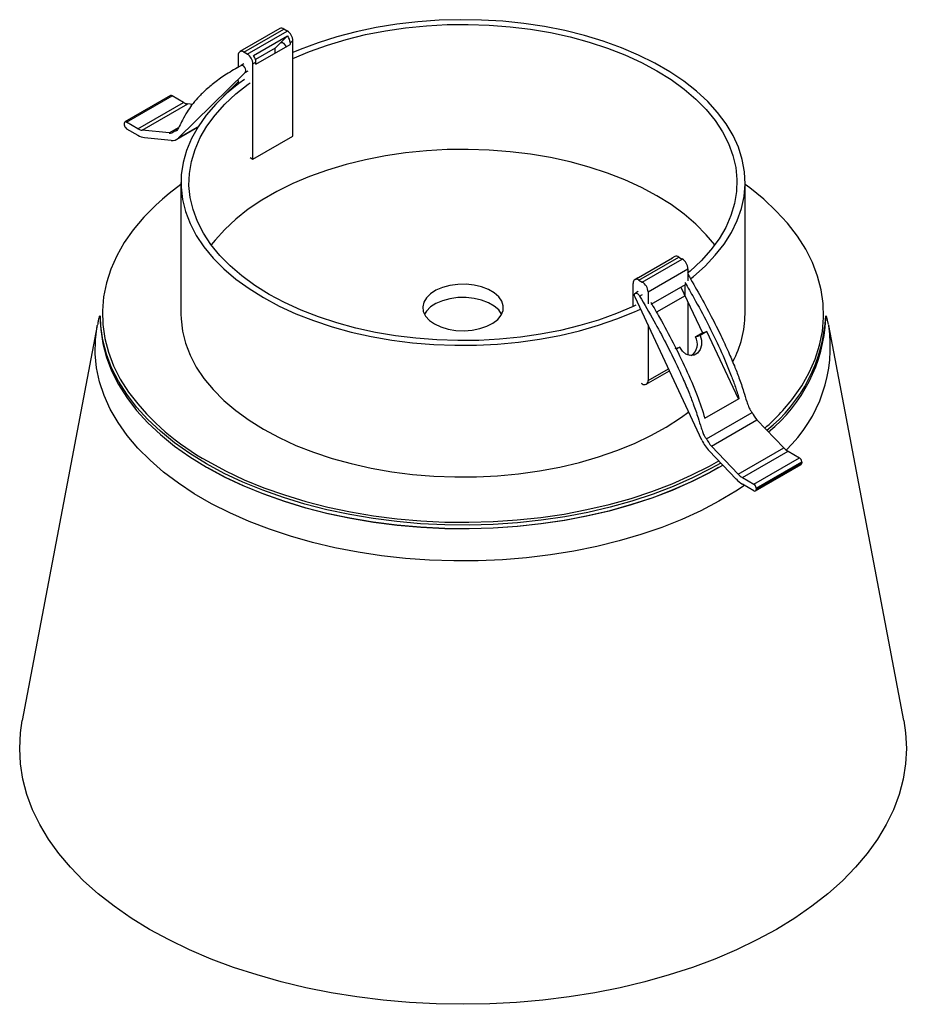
# Paper-space layout '_Isométrica' of a CAD drawing. Header units: millimetres. Extents: x -55 to 55, y -56 to 66.
import ezdxf

# ---------------------------------------------------------------- set-up
doc = ezdxf.new("R2010")
doc.units = ezdxf.units.MM

psp = doc.layouts.new('_Isométrica')

# ---------------------------------------------------------------- linework, layer by layer
at = {"color": 7, "linetype": 'Continuous', "lineweight": 25}
for p, q in [((-22.8, 64.98), (-27.75, 62.12)), ((-27.25, 62.07), (-22.3, 64.93)), ((-21.87, 64.68), (-22.3, 64.93)), ((-26.82, 61.82), (-21.87, 64.68)), ((-26.04, 61.64), (-21.81, 64.08)), ((-21.81, 64.08), (-23.36, 62.56)), ((-23.36, 62.56), (-25.8, 61.15)), ((-25.75, 60.55), (-21.51, 63)), ((-23.36, 61.93), (-23.36, 62.56)), ((-21.51, 63.25), (-21.16, 63.46)), ((-21.51, 63.25), (-21.51, 63)), ((-21.16, 51.64), (-21.16, 63.46)), ((-27.95, 61.66), (-27.95, 60.19)), ((-26.82, 61.82), (-27.25, 62.07)), ((-27.92, 60.21), (-28.27, 60.01)), ((-27.24, 60.6), (-27.59, 60.39)), ((-26.11, 60.6), (-25.75, 60.81)), ((-26.11, 48.79), (-26.11, 60.6)), ((-25.75, 60.55), (-25.75, 60.81)), ((-35.36, 51.41), (-27.06, 59.55)), ((-27.06, 59.55), (-26.71, 59.76)), ((-29.74, 56.63), (-27.95, 58.38)), ((-27.95, 58.53), (-27.95, 58.08)), ((-36.34, 56.66), (-41.99, 53.4)), ((-41.79, 53.38), (-36.14, 56.64)), ((-34.73, 55.83), (-36.14, 56.64)), ((-29.61, 56.71), (-29.74, 56.63)), ((-28.98, 57.26), (-29.03, 57.33)), ((-40.39, 52.56), (-34.73, 55.83)), ((-39.85, 52.38), (-34.19, 55.64)), ((-33.62, 55.58), (-34.19, 55.64)), ((-42.08, 53.21), (-42.08, 53.05)), ((-40.39, 52.56), (-41.79, 53.38)), ((-41.79, 52.56), (-40.39, 51.75)), ((-36.53, 52.03), (-35.34, 52.71)), ((-35.56, 51.25), (-32.98, 52.74)), ((-35.36, 51.41), (-32.94, 52.8)), ((-36.53, 52.03), (-39.85, 52.38)), ((-39.58, 51.47), (-36.26, 51.12)), ((-35.92, 52.22), (-35.47, 52.48)), ((-26.11, 48.79), (-21.16, 51.64)), ((-26.44, 48.98), (-26.11, 48.79)), ((-35.05, 45.88), (-35.05, 29.55)), ((34.95, 29.55), (34.95, 45.88)), ((26.21, 36.69), (25.85, 36.48)), ((21.71, 34.08), (25.94, 36.52)), ((21.76, 33.78), (26.71, 36.64)), ((22.19, 33.53), (27.14, 36.39)), ((26.71, 36.64), (27.14, 36.39)), ((22.9, 32.31), (27.85, 35.17)), ((27.85, 35.17), (27.85, 33.69)), ((21.05, 30.49), (21.05, 33.37)), ((21.62, 34.04), (21.26, 33.83)), ((21.76, 33.78), (22.19, 33.53)), ((27.49, 33.2), (23.26, 30.76)), ((27.49, 31.83), (27.49, 33.2)), ((21.68, 32.36), (21.33, 32.15)), ((21.86, 31.8), (22.22, 32)), ((22.9, 32.31), (22.9, 30.83)), ((27.49, 31.83), (23.95, 29.79)), ((26.99, 32.91), (29.64, 27.24)), ((29.59, 13.91), (21.29, 31.64)), ((27.85, 31.07), (27.85, 24.48)), ((-45.05, 29.35), (-45.05, 28.94)), ((44.95, 28.94), (44.95, 29.35)), ((45.3, 28.25), (45.04, 29.34)), ((-45.44, 28.14), (-54.73, -20.89)), ((-45.44, 28.14), (-45.42, 28.2)), ((22.9, 28.22), (22.9, 21.31)), ((45.31, 28.23), (45.33, 28.14)), ((54.62, -20.89), (45.33, 28.14)), ((29.64, 27.24), (28.79, 26.75)), ((28.79, 26.75), (29.35, 26.91)), ((30.21, 27.4), (29.35, 26.91)), ((29.64, 27.24), (30.21, 27.4)), ((34.12, 19.04), (30.21, 27.4)), ((26.26, 25.29), (26.83, 25.45)), ((26.83, 25.45), (26.4, 25.2)), ((22.69, 20.85), (25.57, 22.51)), ((22.9, 21.31), (25.44, 22.78)), ((22.19, 20.9), (22.1, 20.96)), ((29.96, 16.64), (34.2, 19.09)), ((30.16, 14.07), (35.82, 17.34)), ((30.76, 13.18), (36.42, 16.45)), ((36.42, 16.45), (39.74, 12.96)), ((33.82, 9.09), (30.49, 12.58)), ((30.76, 13.18), (34.09, 9.7)), ((34.09, 9.7), (39.74, 12.96)), ((34.62, 9.26), (40.28, 12.53)), ((40.28, 12.53), (41.69, 11.72)), ((36.03, 8.45), (41.69, 11.72)), ((36.31, 7.96), (41.97, 11.23)), ((36.31, 7.8), (41.97, 11.06)), ((41.97, 11.23), (41.97, 11.06)), ((36.23, 7.61), (41.89, 10.88)), ((34.62, 9.26), (36.03, 8.45)), ((36.03, 7.63), (34.62, 8.45)), ((36.31, 7.96), (36.31, 7.8))]:
    psp.add_line(p, q, dxfattribs=at)
at = {"color": 7, "linetype": 'Continuous', "lineweight": 25, "flags": 128}
for points in [[(28.21, 33.97), (28.53, 34.22), (29.98, 35.51), (31.25, 36.85), (32.34, 38.24), (33.25, 39.68), (33.97, 41.15), (34.49, 42.65), (34.82, 44.16), (34.94, 45.69), (34.87, 47.22), (34.59, 48.74), (34.12, 50.25), (33.45, 51.73), (32.59, 53.17), (31.54, 54.58), (30.31, 55.93), (28.91, 57.23), (27.34, 58.46), (25.61, 59.62), (23.74, 60.7), (21.73, 61.7), (19.6, 62.6), (17.35, 63.41), (15, 64.12), (12.57, 64.73), (10.07, 65.23), (7.5, 65.61), (4.9, 65.89), (2.26, 66.04), (-0.39, 66.09), (-3.03, 66.02), (-5.66, 65.83), (-8.26, 65.53), (-10.81, 65.11), (-13.3, 64.59), (-15.71, 63.95), (-18.03, 63.22), (-20.25, 62.39), (-21.16, 62)], [(-21.16, 61.27), (-19.08, 62.15), (-16.87, 62.94), (-14.55, 63.64), (-12.16, 64.23), (-9.69, 64.71), (-7.17, 65.08), (-4.6, 65.33), (-2.01, 65.48), (0.6, 65.51), (3.2, 65.42), (5.78, 65.22), (8.33, 64.91), (10.82, 64.48), (13.26, 63.94), (15.61, 63.3), (17.88, 62.56), (20.04, 61.72), (22.08, 60.78), (23.99, 59.76), (25.76, 58.66), (27.38, 57.48), (28.83, 56.23), (30.12, 54.93), (31.23, 53.57), (32.16, 52.16), (32.9, 50.72), (33.44, 49.25), (33.79, 47.76), (33.94, 46.26), (33.89, 44.76), (33.64, 43.26), (33.19, 41.78), (32.55, 40.32), (31.72, 38.9), (30.7, 37.51), (29.5, 36.18), (28.12, 34.9), (27.81, 34.63)], [(-22.68, 63.23), (-22.58, 63.27), (-22.45, 63.25), (-22.31, 63.16), (-22.18, 63.02), (-22.09, 62.85), (-22.05, 62.69)], [(-27.06, 59.55), (-27, 59.66), (-26.99, 59.82), (-27.04, 60), (-27.13, 60.17), (-27.26, 60.31), (-27.4, 60.39), (-27.53, 60.42), (-27.63, 60.37)], [(-27.15, 58.67), (-27.86, 58.16), (-29.38, 56.91), (-30.74, 55.6), (-31.93, 54.23), (-32.93, 52.81), (-33.74, 51.36), (-34.37, 49.87), (-34.79, 48.36), (-35.02, 46.84), (-35.04, 45.31), (-34.86, 43.78), (-34.49, 42.27), (-33.92, 40.78), (-33.15, 39.31), (-32.2, 37.89), (-31.06, 36.51), (-29.74, 35.18), (-28.25, 33.91), (-26.6, 32.72), (-24.8, 31.6)], [(-24.1, 32), (-25.87, 33.11), (-27.48, 34.29), (-28.94, 35.53), (-30.23, 36.84), (-31.34, 38.2), (-32.27, 39.6), (-33.01, 41.05), (-33.55, 42.52), (-33.9, 44.01), (-34.05, 45.51), (-34, 47.01), (-33.75, 48.51), (-33.3, 49.99), (-32.66, 51.45), (-31.83, 52.87), (-30.81, 54.25), (-29.61, 55.59), (-28.23, 56.87), (-26.69, 58.08), (-26.44, 58.26)], [(31.18, 38.13), (30.12, 39.41), (28.83, 40.72), (27.38, 41.97), (25.76, 43.14), (23.99, 44.25), (22.08, 45.27), (20.04, 46.2), (17.88, 47.05), (15.61, 47.79), (13.26, 48.43), (10.82, 48.97), (8.33, 49.39), (5.78, 49.71), (3.2, 49.91), (0.6, 49.99), (-2.01, 49.96), (-4.6, 49.82), (-7.17, 49.56), (-9.69, 49.19), (-12.16, 48.71), (-14.55, 48.12), (-16.87, 47.43), (-19.08, 46.64), (-21.18, 45.75), (-23.16, 44.77), (-25, 43.71), (-26.69, 42.56), (-28.23, 41.35), (-29.61, 40.07), (-30.81, 38.74), (-31.29, 38.13)], [(-35.05, 45.65), (-36.52, 44.53), (-37.35, 43.83)], [(41.16, 19.48), (41.97, 20.67), (42.9, 22.31), (43.64, 23.98), (44.19, 25.68), (44.54, 27.4), (44.69, 29.12), (44.64, 30.85), (44.39, 32.57), (43.94, 34.27), (43.3, 35.96), (42.46, 37.62), (41.43, 39.24), (40.22, 40.82), (38.82, 42.34), (37.26, 43.81), (35.52, 45.22), (34.95, 45.65)], [(-37.35, 43.83), (-38.17, 43.09), (-39.65, 41.59), (-40.96, 40.03), (-42.08, 38.43), (-43.01, 36.79), (-43.75, 35.12), (-44.3, 33.42), (-44.65, 31.71), (-44.8, 29.98), (-44.75, 28.26), (-44.5, 26.54), (-44.05, 24.83), (-43.41, 23.14), (-42.57, 21.49), (-41.54, 19.87), (-41.4, 19.67)], [(-3.59, 28.33), (-2.81, 27.96), (-1.91, 27.69), (-0.94, 27.53), (0.07, 27.48), (1.08, 27.56), (2.03, 27.75), (2.9, 28.04), (3.66, 28.43), (4.25, 28.9), (4.68, 29.44), (4.91, 30), (4.93, 30.59), (4.75, 31.16), (4.38, 31.71), (3.82, 32.19), (3.11, 32.61), (2.26, 32.93), (1.32, 33.14), (0.33, 33.25), (-0.69, 33.23), (-1.67, 33.1), (-2.59, 32.86), (-3.41, 32.51), (-4.08, 32.08), (-4.6, 31.57), (-4.92, 31.02), (-5.05, 30.44), (-4.98, 29.86), (-4.7, 29.3), (-4.23, 28.78), (-3.59, 28.33)], [(21.62, 34.04), (21.64, 34.05), (21.71, 34.08)], [(21.38, 30.65), (21.07, 30.5), (18.97, 29.62), (16.76, 28.82), (14.45, 28.13), (12.05, 27.54), (9.58, 27.06), (7.06, 26.69), (4.49, 26.43), (1.9, 26.29), (-0.71, 26.26), (-3.31, 26.35), (-5.89, 26.55), (-8.43, 26.86), (-10.93, 27.29), (-13.37, 27.82), (-15.72, 28.46), (-17.99, 29.21), (-20.14, 30.05), (-22.19, 30.98), (-24.1, 32)], [(21.29, 31.64), (21.23, 31.82), (21.23, 31.98), (21.27, 32.1), (21.37, 32.17), (21.49, 32.16), (21.63, 32.09), (21.76, 31.96), (21.86, 31.8)], [(-24.8, 31.6), (-22.86, 30.56), (-20.79, 29.6), (-18.6, 28.75), (-16.3, 27.99), (-13.91, 27.33), (-11.44, 26.78), (-8.9, 26.33), (-6.31, 26), (-3.69, 25.79), (-1.05, 25.69), (1.6, 25.7), (4.24, 25.83), (6.85, 26.08), (9.43, 26.43), (11.95, 26.9), (14.4, 27.48), (16.77, 28.17), (19.04, 28.95), (21.21, 29.83), (21.98, 30.18)], [(4.74, 29.55), (4.38, 30.07), (3.82, 30.56), (3.11, 30.97), (2.26, 31.29), (1.32, 31.51), (0.33, 31.61), (-0.69, 31.6), (-1.67, 31.47), (-2.59, 31.22), (-3.41, 30.88), (-4.08, 30.44), (-4.6, 29.94), (-4.85, 29.55)], [(-31.87, 10.98), (-33.93, 12.25), (-35.83, 13.59), (-37.57, 15.01), (-39.15, 16.48), (-40.55, 18.02), (-41.77, 19.61), (-42.81, 21.24), (-43.65, 22.9), (-44.3, 24.6), (-44.75, 26.32), (-45, 28.05), (-45.05, 29.35)], [(-35.05, 29.55), (-35.04, 28.98), (-34.86, 27.45), (-34.49, 25.94), (-33.92, 24.45), (-33.15, 22.98), (-32.2, 21.56), (-31.06, 20.18), (-29.74, 18.85), (-28.25, 17.58), (-26.6, 16.39), (-24.8, 15.27)], [(34.87, 8.3), (33.79, 7.59), (31.69, 6.33), (29.45, 5.16), (27.08, 4.08), (24.6, 3.09), (22, 2.2), (19.32, 1.41), (16.54, 0.72), (13.69, 0.14), (10.79, -0.33), (7.83, -0.68), (4.84, -0.93), (1.83, -1.06), (-1.19, -1.07), (-4.2, -0.97), (-7.2, -0.76), (-10.16, -0.43), (-13.08, 0.02), (-15.94, 0.57), (-18.74, 1.23), (-21.45, 1.99), (-24.07, 2.86), (-26.58, 3.83), (-28.98, 4.88), (-31.25, 6.03), (-33.39, 7.26), (-35.37, 8.58), (-37.21, 9.96), (-38.88, 11.41), (-40.38, 12.92), (-41.71, 14.49), (-42.85, 16.1), (-43.81, 17.75), (-44.57, 19.44), (-45.14, 21.15), (-45.52, 22.88), (-45.69, 24.62), (-45.67, 26.36), (-45.44, 28.1), (-45.44, 28.14)], [(-45.05, 28.94), (-45, 27.64), (-44.75, 25.91), (-44.3, 24.19), (-43.65, 22.5), (-42.81, 20.83), (-41.77, 19.2), (-40.55, 17.61), (-39.15, 16.08), (-37.57, 14.6), (-35.83, 13.18), (-33.93, 11.84), (-31.87, 10.57)], [(29.35, 26.91), (29.54, 26.32), (29.54, 25.71), (29.37, 25.15), (29.05, 24.72), (28.61, 24.47), (28.11, 24.42), (27.61, 24.59), (27.16, 24.94), (26.83, 25.45)], [(-24.8, 15.27), (-22.86, 14.23), (-20.79, 13.27), (-18.6, 12.42), (-16.3, 11.65), (-13.91, 11), (-11.44, 10.45), (-8.9, 10), (-6.31, 9.67), (-3.69, 9.46), (-1.05, 9.36), (1.6, 9.37), (4.24, 9.5), (6.85, 9.74), (9.43, 10.1), (11.95, 10.57), (14.4, 11.15), (16.77, 11.84), (19.04, 12.62), (21.21, 13.5), (23.25, 14.48), (25.16, 15.54), (26.92, 16.68), (27.95, 17.43)], [(31.93, 11.07), (30.68, 10.38), (28.42, 9.23), (26.03, 8.18), (23.52, 7.22), (20.91, 6.36), (18.2, 5.6), (15.42, 4.95), (12.56, 4.41), (9.64, 3.98), (6.69, 3.66), (3.7, 3.46), (0.7, 3.37), (-2.31, 3.4), (-5.31, 3.55), (-8.28, 3.81), (-11.22, 4.18), (-14.1, 4.67), (-16.93, 5.27), (-19.68, 5.97), (-22.34, 6.78), (-24.9, 7.69), (-27.35, 8.69), (-29.68, 9.79), (-31.87, 10.98)], [(-31.7, 11.29), (-29.51, 10.11), (-27.2, 9.01), (-24.76, 8.01), (-22.21, 7.11), (-19.57, 6.3), (-16.83, 5.6), (-14.03, 5.01), (-11.15, 4.53), (-8.23, 4.15), (-5.28, 3.9), (-2.3, 3.75), (0.69, 3.72), (3.68, 3.81), (6.65, 4.01), (9.59, 4.33), (12.49, 4.75), (15.33, 5.29), (18.1, 5.94), (20.79, 6.69), (23.39, 7.55), (25.88, 8.5), (28.26, 9.55), (30.51, 10.69), (31.68, 11.34)], [(-31.87, 10.57), (-29.68, 9.38), (-27.35, 8.29), (-24.9, 7.28), (-22.34, 6.37), (-19.68, 5.56), (-16.93, 4.86), (-14.1, 4.26), (-11.22, 3.77), (-8.28, 3.4), (-5.31, 3.14), (-2.31, 2.99), (0.7, 2.97), (3.7, 3.05), (6.69, 3.26), (9.64, 3.57), (12.56, 4), (15.42, 4.55), (18.2, 5.2), (20.91, 5.95), (23.52, 6.81), (26.03, 7.77), (28.42, 8.82), (30.68, 9.97), (32.18, 10.81)], [(31.65, 10.5), (30.51, 9.87), (28.26, 8.73), (25.88, 7.68), (23.39, 6.73), (20.79, 5.88), (18.1, 5.12), (15.33, 4.48), (12.49, 3.94), (9.59, 3.51), (6.65, 3.19), (3.68, 2.99), (0.69, 2.91), (-2.3, 2.93), (-5.28, 3.08), (-8.23, 3.34), (-11.15, 3.71), (-14.03, 4.19), (-16.83, 4.79), (-19.57, 5.49), (-22.21, 6.29), (-24.76, 7.2), (-27.2, 8.2), (-29.51, 9.29), (-31.7, 10.47)], [(54.62, -20.89), (54.85, -22.42), (54.95, -24.34), (54.85, -26.26), (54.54, -28.17), (54.04, -30.06), (53.35, -31.94), (52.46, -33.79), (51.37, -35.6), (50.1, -37.37), (48.65, -39.09), (47.01, -40.77), (45.21, -42.38), (43.24, -43.92), (41.11, -45.39), (38.84, -46.79), (36.42, -48.11), (33.87, -49.33), (31.19, -50.47), (28.4, -51.51), (25.51, -52.45), (22.52, -53.29), (19.45, -54.03), (16.31, -54.65), (13.11, -55.17), (9.86, -55.57), (6.58, -55.86), (3.27, -56.03), (-0.05, -56.09), (-3.38, -56.03), (-6.68, -55.86), (-9.97, -55.57), (-13.22, -55.17), (-16.42, -54.65), (-19.56, -54.03), (-22.63, -53.29), (-25.61, -52.45), (-28.51, -51.51), (-31.3, -50.47), (-33.97, -49.33), (-36.53, -48.11), (-38.95, -46.79), (-41.22, -45.39), (-43.35, -43.92), (-45.32, -42.38), (-47.12, -40.77), (-48.75, -39.09), (-50.21, -37.37), (-51.48, -35.6), (-52.56, -33.79), (-53.46, -31.94), (-54.15, -30.06), (-54.65, -28.17), (-54.95, -26.26), (-55.05, -24.34), (-54.95, -22.42), (-54.73, -20.89)]]:
    psp.add_lwpolyline(points, dxfattribs=at)
at = {"color": 7, "linetype": 'Continuous', "lineweight": 25}
for centre, radius, start, end in [((-22.59, 64.52), 0.503, 54.3824, 114.3071), ((-22.7, 63.39), 1.54, 2.6055, 57.3945), ((-23.02, 63.19), 1.51, 2.4032, 36.3856), ((-27.52, 61.73), 0.437, 50.7967, 189.214), ((-27.65, 60.53), 1.54, 2.6055, 57.3945), ((-27.25, 60.75), 1.51, 2.4032, 36.3856), ((-36.26, 56.48), 0.201, 54.3824, 114.3071), ((-34.02, 57.01), 1.38, 238.7927, 262.5931), ((-41.91, 53.24), 0.175, 50.7967, 189.214), ((-41.46, 53.08), 0.615, 182.6055, 237.3945), ((-39.67, 53.74), 1.38, 238.7927, 262.5931), ((-39.32, 53.51), 2.06, 238.7927, 262.5931), ((-36.42, 52.74), 0.724, 261.9222, 313.5997), ((-36.11, 52.19), 1.09, 261.9222, 313.5997), ((26.42, 36.23), 0.503, 54.3824, 114.3071), ((26.02, 36.19), 0.338, 104.4019, 135.5928), ((26.31, 35.1), 1.54, 2.6055, 57.3945), ((21.48, 33.44), 0.437, 50.7967, 189.214), ((21.36, 32.24), 1.54, 2.6055, 57.3945), ((22.47, 29.63), 12.47, 331.5484, 359.6394), ((25.65, 30.31), 19.32, 308.3722, 357.1562), ((25.74, 29.88), 19.23, 309.0561, 357.2086), ((27.76, 25.51), 17.76, 313.7788, 8.5257), ((27.25, 25.86), 1.77, 305.2346, 30.0783), ((22.47, 21.24), 0.437, 230.7967, 9.214), ((-16.99, 38.12), 30.6, 217.0763, 241.2656), ((20.44, 34.84), 25.79, 311.1237, 323.4444), ((38.86, 18.76), 3.36, 204.9681, 223.3079), ((34.16, 16.04), 5.04, 204.9681, 223.3079), ((33.21, 15.49), 3.36, 204.9681, 223.3079), ((41.52, 14.62), 2.43, 223.0668, 239.3179), ((41.35, 11.2), 0.615, 2.6055, 57.3945), ((41.78, 11.04), 0.192, 304.0564, 7.2558), ((36.48, 11.58), 3.64, 223.0668, 239.3179), ((35.86, 11.35), 2.43, 223.0668, 239.3179), ((35.7, 7.93), 0.615, 2.6055, 57.3945), ((36.14, 7.77), 0.175, 230.7967, 9.214)]:
    psp.add_arc(centre, radius, start, end, dxfattribs=at)
for points, knots in [([(-27.63, 60.37), (-28.22, 60.03), (-29.34, 59.4), (-30.8, 58.36), (-32, 57.36), (-32.95, 56.41), (-33.69, 55.53), (-34.32, 54.62), (-34.83, 53.73), (-35.19, 52.96), (-35.45, 52.5), (-35.65, 52.24), (-35.84, 52.23), (-35.92, 52.22)], [0, 0, 0, 0, 0.179371, 0.334652, 0.46808, 0.581812, 0.677896, 0.758238, 0.852976, 0.921253, 0.954327, 0.979445, 1, 1, 1, 1]), ([(27.85, 34.49), (28.33, 33.65), (29.33, 31.93), (30.7, 29.39), (31.89, 27.01), (32.84, 24.96), (33.58, 23.22), (34.22, 21.58), (34.72, 20.11), (35.08, 18.92), (35.34, 18.16), (35.54, 17.67), (35.73, 17.44), (35.82, 17.34)], [0, 0, 0, 0, 0.151238, 0.311842, 0.449845, 0.567476, 0.666853, 0.749949, 0.847936, 0.918554, 0.952761, 0.97874, 1, 1, 1, 1]), ([(27.48, 33.48), (27.85, 32.85), (28.82, 31.18), (30.29, 28.42), (31.87, 25.2), (33, 22.54), (33.75, 20.5), (34.05, 19.56), (34.2, 19.09)], [0, 0, 0, 0, 0.137192, 0.358316, 0.583191, 0.807865, 0.903803, 1, 1, 1, 1]), ([(21.86, 31.8), (22.46, 30.77), (23.57, 28.85), (25.04, 26.12), (26.23, 23.75), (27.18, 21.7), (27.93, 19.95), (28.56, 18.32), (29.07, 16.84), (29.43, 15.66), (29.69, 14.9), (29.88, 14.41), (30.07, 14.18), (30.16, 14.07)], [0, 0, 0, 0, 0.179371, 0.334652, 0.46808, 0.581812, 0.677896, 0.758238, 0.852976, 0.921253, 0.954327, 0.979445, 1, 1, 1, 1]), ([(23.24, 31.03), (23.61, 30.4), (24.57, 28.73), (26.04, 25.97), (27.62, 22.76), (28.97, 19.63), (29.65, 17.58), (29.96, 16.64)], [0, 0, 0, 0, 0.137201, 0.358341, 0.582297, 0.807915, 1, 1, 1, 1]), ([(-45.15, 29.34), (-45.21, 29.15), (-45.32, 28.78), (-45.37, 28.4), (-45.4, 28.22)], [0, 0, 0, 0, 0.5143294, 1, 1, 1, 1])]:
    psp.add_open_spline(points, degree=3, knots=knots, dxfattribs=at)

doc.saveas('drawing.dxf')
